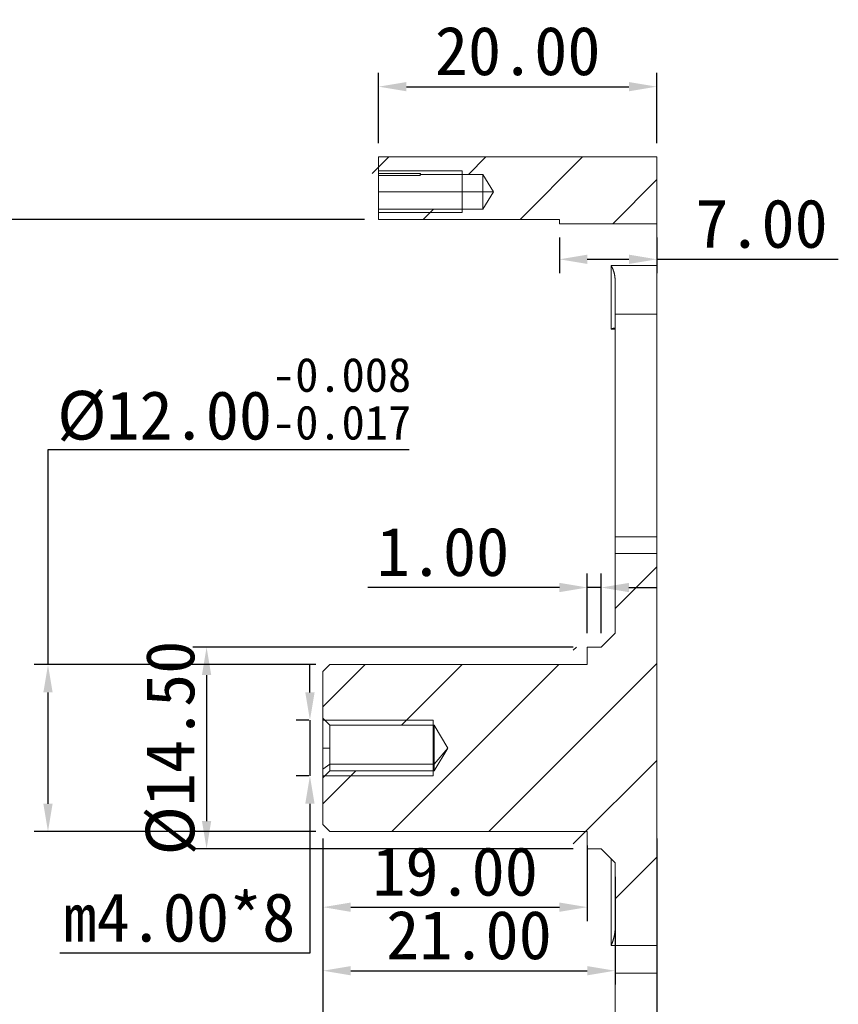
# Model space of a CAD drawing. Header units: millimetres. Extents: x -13715 to -13485, y -1131 to -986.
# Tile 5 of 5: x -13591 to -13533, y -1060 to -989. Entities that reach past the tile are written whole.
import ezdxf

# ---------------------------------------------------------------- set-up
doc = ezdxf.new("R2010")
doc.units = ezdxf.units.MM
doc.styles.get("Standard").update_dxf_attribs({"font": 'SimSun.ttf'})
doc.dimstyles.new('ISO-25', dxfattribs={"dimtxt": 2.5, "dimasz": 2.5, "dimexe": 1.25, "dimexo": 0.625, "dimtad": 1, "dimtoh": 1, "dimzin": 12, "dimtxsty": 'Standard', "dimcen": 2.5, "dimadec": 0, "dimazin": 3, "dimtfac": 1, "dimtmove": 0, "dimatfit": 3, "dimfxl": 1, "dimarcsym": 0})
doc.dimstyles.new('ISO-25$0', dxfattribs={"dimtxt": 3.5, "dimasz": 2, "dimexe": 1, "dimexo": 1, "dimgap": 0.8, "dimtad": 1, "dimtoh": 1, "dimzin": 1, "dimdsep": 46, "dimtxsty": 'Standard', "dimcen": 0, "dimclrd": 256, "dimclre": 256, "dimclrt": 256, "dimadec": 0, "dimazin": 3, "dimtfac": 1, "dimtmove": 0, "dimatfit": 3, "dimfxl": 1, "dimlwd": -1, "dimarcsym": 0})

# ---------------------------------------------------------------- blocks, each defined once
blk = doc.blocks.new('*D19')
at = {"color": 0, "lineweight": -2, "transparency": 16777216}
for p, q in [((-13607.705, -1013.6), (-13621.609, -1025.592)), ((-13596.573, -1013.6), (-13607.705, -1013.6)), ((-13681.055, -1076.861), (-13623.502, -1027.225)), ((-13682.948, -1078.494), (-13684.841, -1080.126))]:
    blk.add_line(p, q, dxfattribs=at)
blk.add_arc((-13652.279, -1052.043), 38, 34.10536, 42.66065, dxfattribs=at)
at = {"color": 0, "lineweight": 18, "transparency": 16777216}
for points in [[(-13621.881, -1025.277), (-13621.337, -1025.908), (-13623.502, -1027.225)], [(-13683.22, -1078.178), (-13682.676, -1078.809), (-13681.055, -1076.861)]]:
    blk.add_solid(points, dxfattribs=at)
at = {"layer": 'Defpoints', "color": 0, "lineweight": 18, "transparency": 16777216}
for p in [(-13623.502, -1027.225), (-13681.055, -1076.861)]:
    blk.add_point(p, dxfattribs=at)
at = {"color": 0, "transparency": 16777216, "insert": (-13601.569, -1010.973), "char_height": 2.5, "attachment_point": 5}
blk.add_mtext('∅76{\\H0.7x;\\S+0.2^ +0.1;}', dxfattribs=at)
blk = doc.blocks.new('*D22')
for p, q in [((-13563.36, -1020.22), (-13589.327, -1020.22)), ((-13589.327, -1020.22), (-13589.327, -1035.661)), ((-13589.327, -1037.661), (-13589.327, -1045.661))]:
    blk.add_line(p, q)
at = {"lineweight": -2}
for p, q in [((-13570.07, -1035.661), (-13590.327, -1035.661)), ((-13570.07, -1047.661), (-13590.327, -1047.661))]:
    blk.add_line(p, q, dxfattribs=at)
at = {"lineweight": 18}
for points in [[(-13588.994, -1037.661), (-13589.661, -1037.661), (-13589.327, -1035.661)], [(-13589.661, -1045.661), (-13588.994, -1045.661), (-13589.327, -1047.661)]]:
    blk.add_solid(points, dxfattribs=at)
at = {"layer": 'Defpoints', "color": 0, "lineweight": 18}
for p in [(-13569.07, -1035.661), (-13589.327, -1047.661), (-13569.07, -1047.661)]:
    blk.add_point(p, dxfattribs=at)
at = {"insert": (-13575.944, -1016.616), "char_height": 3.5, "attachment_point": 5}
blk.add_mtext('%%C12.00{\\H0.7x;\\S-0.008^ -0.017;}', dxfattribs=at)
blk = doc.blocks.new('*D23')
at = {"transparency": 16777216}
for p, q in [((-13570.501, -1037.661), (-13570.501, -1035.661)), ((-13570.501, -1039.661), (-13570.501, -1043.661)), ((-13570.501, -1045.661), (-13570.501, -1056.408)), ((-13570.501, -1056.408), (-13588.468, -1056.408))]:
    blk.add_line(p, q, dxfattribs=at)
at = {"lineweight": -2, "transparency": 16777216}
for p, q in [((-13570.57, -1039.661), (-13571.501, -1039.661)), ((-13570.57, -1043.661), (-13571.501, -1043.661))]:
    blk.add_line(p, q, dxfattribs=at)
at = {"lineweight": 18, "transparency": 16777216}
for points in [[(-13570.834, -1037.661), (-13570.167, -1037.661), (-13570.501, -1039.661)], [(-13570.834, -1045.661), (-13570.167, -1045.661), (-13570.501, -1043.661)]]:
    blk.add_solid(points, dxfattribs=at)
at = {"layer": 'Defpoints', "color": 0, "lineweight": 18, "transparency": 16777216}
for p in [(-13569.57, -1039.661), (-13570.501, -1043.661), (-13569.57, -1043.661)]:
    blk.add_point(p, dxfattribs=at)
at = {"transparency": 16777216, "insert": (-13579.884, -1053.858), "char_height": 3.5, "attachment_point": 5}
blk.add_mtext('m4.00*8', dxfattribs=at)
blk = doc.blocks.new('*D24')
at = {"lineweight": -2, "transparency": 16777216}
for p, q in [((-13565.57, -998.161), (-13565.57, -993.107)), ((-13545.57, -998.161), (-13545.57, -993.107))]:
    blk.add_line(p, q, dxfattribs=at)
at = {"transparency": 16777216}
blk.add_line((-13563.57, -994.107), (-13547.57, -994.107), dxfattribs=at)
at = {"lineweight": 18, "transparency": 16777216}
for points in [[(-13563.57, -993.774), (-13563.57, -994.44), (-13565.57, -994.107)], [(-13547.57, -993.774), (-13547.57, -994.44), (-13545.57, -994.107)]]:
    blk.add_solid(points, dxfattribs=at)
at = {"layer": 'Defpoints', "color": 0, "lineweight": 18, "transparency": 16777216}
for p in [(-13545.57, -994.107), (-13565.57, -999.161), (-13545.57, -999.161)]:
    blk.add_point(p, dxfattribs=at)
at = {"transparency": 16777216, "insert": (-13555.57, -991.557), "char_height": 3.5, "attachment_point": 5}
blk.add_mtext('20.00', dxfattribs=at)
blk = doc.blocks.new('*D25')
at = {"lineweight": -2, "transparency": 16777216}
for p, q in [((-13551.57, -1034.411), (-13578.929, -1034.411)), ((-13551.57, -1048.911), (-13578.929, -1048.911))]:
    blk.add_line(p, q, dxfattribs=at)
at = {"transparency": 16777216}
blk.add_line((-13577.929, -1036.411), (-13577.929, -1046.911), dxfattribs=at)
at = {"lineweight": 18, "transparency": 16777216}
for points in [[(-13578.262, -1036.411), (-13577.595, -1036.411), (-13577.929, -1034.411)], [(-13578.262, -1046.911), (-13577.595, -1046.911), (-13577.929, -1048.911)]]:
    blk.add_solid(points, dxfattribs=at)
at = {"layer": 'Defpoints', "color": 0, "lineweight": 18, "transparency": 16777216}
for p in [(-13550.57, -1034.411), (-13577.929, -1048.911), (-13550.57, -1048.911)]:
    blk.add_point(p, dxfattribs=at)
at = {"transparency": 16777216, "insert": (-13580.479, -1041.661), "char_height": 3.5, "attachment_point": 5, "rotation": 90}
blk.add_mtext('%%C14.50', dxfattribs=at)
blk = doc.blocks.new('*D34')
at = {"lineweight": -2, "transparency": 16777216}
for p, q in [((-13569.57, -1048.161), (-13569.57, -1054.102)), ((-13550.57, -1048.661), (-13550.57, -1054.102))]:
    blk.add_line(p, q, dxfattribs=at)
at = {"transparency": 16777216}
blk.add_line((-13567.57, -1053.102), (-13552.57, -1053.102), dxfattribs=at)
at = {"lineweight": 18, "transparency": 16777216}
for points in [[(-13567.57, -1052.769), (-13567.57, -1053.436), (-13569.57, -1053.102)], [(-13552.57, -1052.769), (-13552.57, -1053.436), (-13550.57, -1053.102)]]:
    blk.add_solid(points, dxfattribs=at)
at = {"layer": 'Defpoints', "color": 0, "lineweight": 18, "transparency": 16777216}
for p in [(-13569.57, -1047.161), (-13550.57, -1047.661), (-13550.57, -1053.102)]:
    blk.add_point(p, dxfattribs=at)
at = {"transparency": 16777216, "insert": (-13560.07, -1050.552), "char_height": 3.5, "attachment_point": 5}
blk.add_mtext('19.00', dxfattribs=at)
blk = doc.blocks.new('*D35')
at = {"lineweight": -2, "transparency": 16777216}
for p, q in [((-13569.57, -1048.161), (-13569.57, -1058.672)), ((-13548.57, -1050.911), (-13548.57, -1058.672))]:
    blk.add_line(p, q, dxfattribs=at)
at = {"transparency": 16777216}
blk.add_line((-13567.57, -1057.672), (-13550.57, -1057.672), dxfattribs=at)
at = {"lineweight": 18, "transparency": 16777216}
for points in [[(-13567.57, -1057.339), (-13567.57, -1058.005), (-13569.57, -1057.672)], [(-13550.57, -1057.339), (-13550.57, -1058.005), (-13548.57, -1057.672)]]:
    blk.add_solid(points, dxfattribs=at)
at = {"layer": 'Defpoints', "color": 0, "lineweight": 18, "transparency": 16777216}
for p in [(-13569.57, -1047.161), (-13548.57, -1049.911), (-13548.57, -1057.672)]:
    blk.add_point(p, dxfattribs=at)
at = {"transparency": 16777216, "insert": (-13559.07, -1055.122), "char_height": 3.5, "attachment_point": 5}
blk.add_mtext('21.00', dxfattribs=at)
blk = doc.blocks.new('*D37')
at = {"lineweight": -2, "transparency": 16777216}
for p, q in [((-13552.57, -1004.961), (-13552.57, -1007.52)), ((-13545.57, -1004.961), (-13545.57, -1007.52))]:
    blk.add_line(p, q, dxfattribs=at)
at = {"transparency": 16777216}
for p, q in [((-13550.57, -1006.52), (-13547.57, -1006.52)), ((-13545.57, -1006.52), (-13532.526, -1006.52))]:
    blk.add_line(p, q, dxfattribs=at)
at = {"lineweight": 18, "transparency": 16777216}
for points in [[(-13550.57, -1006.187), (-13550.57, -1006.853), (-13552.57, -1006.52)], [(-13547.57, -1006.187), (-13547.57, -1006.853), (-13545.57, -1006.52)]]:
    blk.add_solid(points, dxfattribs=at)
at = {"layer": 'Defpoints', "color": 0, "lineweight": 18, "transparency": 16777216}
for p in [(-13552.57, -1003.961), (-13545.57, -1003.961), (-13545.57, -1006.52)]:
    blk.add_point(p, dxfattribs=at)
at = {"transparency": 16777216, "insert": (-13538.048, -1003.97), "char_height": 3.5, "attachment_point": 5}
blk.add_mtext('7.00', dxfattribs=at)
blk = doc.blocks.new('*D41')
at = {"lineweight": -2, "transparency": 16777216}
for p, q in [((-13569.57, -1048.161), (-13569.57, -1098.824)), ((-13545.57, -1048.161), (-13545.57, -1098.824))]:
    blk.add_line(p, q, dxfattribs=at)
at = {"transparency": 16777216}
blk.add_line((-13567.57, -1097.824), (-13547.57, -1097.824), dxfattribs=at)
at = {"lineweight": 18, "transparency": 16777216}
for points in [[(-13567.57, -1097.49), (-13567.57, -1098.157), (-13569.57, -1097.824)], [(-13547.57, -1097.49), (-13547.57, -1098.157), (-13545.57, -1097.824)]]:
    blk.add_solid(points, dxfattribs=at)
at = {"layer": 'Defpoints', "color": 0, "lineweight": 18, "transparency": 16777216}
for p in [(-13569.57, -1047.161), (-13545.57, -1047.161), (-13545.57, -1097.824)]:
    blk.add_point(p, dxfattribs=at)
at = {"transparency": 16777216, "insert": (-13557.57, -1095.274), "char_height": 3.5, "attachment_point": 5}
blk.add_mtext('24.00', dxfattribs=at)
blk = doc.blocks.new('*D42')
at = {"lineweight": -2, "transparency": 16777216}
for p, q in [((-13550.57, -1033.411), (-13550.57, -1029.118)), ((-13549.57, -1033.411), (-13549.57, -1029.118))]:
    blk.add_line(p, q, dxfattribs=at)
at = {"transparency": 16777216}
for p, q in [((-13552.57, -1030.118), (-13566.335, -1030.118)), ((-13549.57, -1030.118), (-13550.57, -1030.118)), ((-13547.57, -1030.118), (-13545.57, -1030.118))]:
    blk.add_line(p, q, dxfattribs=at)
at = {"lineweight": 18, "transparency": 16777216}
for points in [[(-13552.57, -1029.784), (-13552.57, -1030.451), (-13550.57, -1030.118)], [(-13547.57, -1029.784), (-13547.57, -1030.451), (-13549.57, -1030.118)]]:
    blk.add_solid(points, dxfattribs=at)
at = {"layer": 'Defpoints', "color": 0, "lineweight": 18, "transparency": 16777216}
for p in [(-13549.57, -1030.118), (-13550.57, -1034.411), (-13549.57, -1034.411)]:
    blk.add_point(p, dxfattribs=at)
at = {"transparency": 16777216, "insert": (-13560.94, -1027.568), "char_height": 3.5, "attachment_point": 5}
blk.add_mtext('1.00', dxfattribs=at)
blk = doc.blocks.new('*D43')
at = {"lineweight": -2, "transparency": 16777216}
for p, q in [((-13566.57, -1003.661), (-13596.26, -1003.661)), ((-13556.57, -1079.661), (-13596.26, -1079.661))]:
    blk.add_line(p, q, dxfattribs=at)
at = {"transparency": 16777216}
blk.add_line((-13595.26, -1005.661), (-13595.26, -1077.661), dxfattribs=at)
at = {"lineweight": 18, "transparency": 16777216}
for points in [[(-13595.593, -1005.661), (-13594.927, -1005.661), (-13595.26, -1003.661)], [(-13595.593, -1077.661), (-13594.927, -1077.661), (-13595.26, -1079.661)]]:
    blk.add_solid(points, dxfattribs=at)
at = {"layer": 'Defpoints', "color": 0, "lineweight": 18, "transparency": 16777216}
for p in [(-13565.57, -1003.661), (-13595.26, -1079.661), (-13555.57, -1079.661)]:
    blk.add_point(p, dxfattribs=at)
at = {"transparency": 16777216, "insert": (-13598.863, -1041.661), "char_height": 3.5, "attachment_point": 5, "rotation": 90}
blk.add_mtext('%%C76.00{\\H0.7x;\\S+0.2^ +0.1;}', dxfattribs=at)

msp = doc.modelspace()

# ---------------------------------------------------------------- hatches: boundary and pattern name
at = {"lineweight": 18}
h = msp.add_hatch(dxfattribs=at)
h.set_pattern_fill('ANSI31', color=256, scale=1.55, style=0)
h.set_pattern_definition([(45, (-13725.4404, -1173.7003), (-3.47985, 3.47985), [])])
h.paths.add_polyline_path([(-13549.57, -1034.411), (-13548.57, -1033.411), (-13548.57, -1027.661), (-13545.57, -1027.661), (-13545.57, -1041.661), (-13560.579, -1041.661), (-13561.57, -1040.011), (-13569.07, -1040.011), (-13569.57, -1039.511), (-13569.57, -1036.161), (-13569.07, -1035.661), (-13551.57, -1035.661), (-13551.57, -1034.411)], flags=0)
h.paths.add_polyline_path([(-13545.57, -1003.961), (-13553.57, -1003.961), (-13553.57, -1003.661), (-13566.57, -1003.661), (-13566.57, -1002.911), (-13559.07, -1002.911), (-13558.319, -1001.661), (-13559.07, -1000.411), (-13563.54, -1000.411), (-13563.57, -1000.361), (-13566.57, -1000.361), (-13566.57, -999.161), (-13545.57, -999.161)], flags=0)
h.paths.add_polyline_path([(-13545.57, -1079.361), (-13545.57, -1084.161), (-13555.57, -1084.161), (-13555.57, -1079.661), (-13553.57, -1079.661), (-13553.57, -1079.361)], flags=0)
h.paths.add_polyline_path([(-13548.57, -1049.911), (-13549.57, -1048.911), (-13551.57, -1048.911), (-13551.57, -1047.661), (-13569.07, -1047.661), (-13569.57, -1047.161), (-13569.57, -1043.811), (-13569.07, -1043.311), (-13561.57, -1043.311), (-13560.579, -1041.661), (-13545.57, -1041.661), (-13545.57, -1055.867), (-13548.57, -1055.867)], flags=0)

# ---------------------------------------------------------------- linework, layer by layer
for p, q in [((-13565.57, -1000.361), (-13565.57, -999.161)), ((-13565.57, -999.161), (-13545.57, -999.161)), ((-13545.57, -999.161), (-13545.57, -1003.961)), ((-13559.57, -1000.161), (-13565.57, -1000.161)), ((-13559.57, -1000.411), (-13559.57, -1000.161)), ((-13565.57, -1000.361), (-13565.57, -1000.488)), ((-13562.57, -1000.361), (-13565.57, -1000.361)), ((-13565.57, -1000.488), (-13565.57, -1001.661)), ((-13565.57, -1000.488), (-13562.57, -1000.488)), ((-13562.57, -1000.488), (-13562.57, -1000.361)), ((-13562.54, -1000.411), (-13562.57, -1000.361)), ((-13558.07, -1000.411), (-13562.54, -1000.411)), ((-13559.57, -1001.661), (-13559.57, -1000.411)), ((-13558.07, -1001.661), (-13558.07, -1000.411)), ((-13557.319, -1001.661), (-13558.07, -1000.411)), ((-13565.57, -1001.661), (-13565.57, -1002.911)), ((-13565.57, -1001.661), (-13558.07, -1001.661)), ((-13559.57, -1001.661), (-13559.57, -1002.911)), ((-13558.07, -1001.661), (-13558.07, -1002.911)), ((-13557.319, -1001.661), (-13558.07, -1001.661)), ((-13558.07, -1002.911), (-13557.319, -1001.661)), ((-13565.57, -1002.911), (-13558.07, -1002.911)), ((-13565.57, -1003.661), (-13565.57, -1002.911)), ((-13565.57, -1003.161), (-13559.57, -1003.161)), ((-13559.57, -1003.161), (-13559.57, -1002.911)), ((-13552.57, -1003.661), (-13565.57, -1003.661)), ((-13552.57, -1003.961), (-13552.57, -1003.661)), ((-13545.57, -1003.961), (-13552.57, -1003.961)), ((-13545.57, -1006.963), (-13545.57, -1003.961)), ((-13548.856, -1006.963), (-13548.856, -1011.543)), ((-13545.57, -1006.963), (-13548.856, -1006.963)), ((-13545.57, -1006.963), (-13545.57, -1010.476)), ((-13548.57, -1010.476), (-13548.57, -1007.997)), ((-13548.57, -1010.476), (-13548.57, -1026.48)), ((-13545.57, -1010.476), (-13548.57, -1010.476)), ((-13545.57, -1010.476), (-13545.57, -1026.48)), ((-13548.856, -1011.543), (-13548.589, -1011.543)), ((-13548.57, -1027.661), (-13548.57, -1026.48)), ((-13548.57, -1026.48), (-13545.57, -1026.48)), ((-13545.57, -1026.48), (-13545.57, -1027.661)), ((-13548.57, -1033.411), (-13548.57, -1027.661)), ((-13548.57, -1027.661), (-13545.57, -1027.661)), ((-13545.57, -1027.661), (-13545.57, -1041.661)), ((-13549.57, -1034.411), (-13548.57, -1033.411)), ((-13550.57, -1035.661), (-13550.57, -1034.411)), ((-13550.57, -1034.411), (-13549.57, -1034.411)), ((-13569.57, -1036.161), (-13569.07, -1035.661)), ((-13569.07, -1035.661), (-13550.57, -1035.661)), ((-13569.57, -1039.511), (-13569.57, -1036.161)), ((-13569.57, -1039.661), (-13569.57, -1039.511)), ((-13569.07, -1040.011), (-13569.57, -1039.511)), ((-13569.57, -1041.661), (-13569.57, -1039.661)), ((-13561.65, -1039.661), (-13569.57, -1039.661)), ((-13561.65, -1040.011), (-13561.65, -1039.661)), ((-13569.07, -1041.661), (-13569.07, -1040.011)), ((-13561.57, -1040.011), (-13569.07, -1040.011)), ((-13561.65, -1040.011), (-13561.65, -1041.661)), ((-13561.57, -1041.661), (-13561.57, -1040.011)), ((-13560.579, -1041.661), (-13561.57, -1040.011)), ((-13569.57, -1043.079), (-13569.57, -1041.66)), ((-13569.57, -1041.661), (-13569.07, -1041.661)), ((-13569.07, -1041.661), (-13569.57, -1041.661)), ((-13569.07, -1042.83), (-13569.07, -1041.66)), ((-13561.65, -1041.66), (-13561.65, -1042.83)), ((-13561.57, -1042.83), (-13561.57, -1041.66)), ((-13560.579, -1041.661), (-13561.57, -1042.83)), ((-13561.57, -1043.311), (-13560.579, -1041.661)), ((-13545.57, -1041.661), (-13545.57, -1055.867)), ((-13569.07, -1042.83), (-13569.57, -1043.185)), ((-13569.57, -1043.079), (-13569.57, -1043.661)), ((-13569.57, -1043.811), (-13569.07, -1043.311)), ((-13569.07, -1042.83), (-13561.57, -1042.83)), ((-13569.07, -1042.83), (-13569.07, -1043.311)), ((-13569.07, -1043.311), (-13561.57, -1043.311)), ((-13561.65, -1043.311), (-13561.65, -1042.83)), ((-13561.65, -1043.661), (-13561.65, -1043.311)), ((-13561.57, -1043.311), (-13561.57, -1042.83)), ((-13569.57, -1043.661), (-13569.57, -1043.811)), ((-13569.57, -1043.661), (-13561.65, -1043.661)), ((-13569.57, -1047.161), (-13569.57, -1043.811)), ((-13569.07, -1047.661), (-13569.57, -1047.161)), ((-13550.57, -1047.661), (-13569.07, -1047.661)), ((-13550.57, -1048.911), (-13550.57, -1047.661)), ((-13549.57, -1048.911), (-13550.57, -1048.911)), ((-13548.57, -1049.911), (-13549.57, -1048.911)), ((-13548.856, -1055.865), (-13548.856, -1049.625)), ((-13548.57, -1055.867), (-13548.57, -1049.911)), ((-13548.856, -1055.865), (-13548.57, -1055.865)), ((-13548.57, -1057.85), (-13548.57, -1055.867)), ((-13545.57, -1055.867), (-13548.57, -1055.867)), ((-13545.57, -1055.867), (-13545.57, -1057.85)), ((-13548.57, -1057.85), (-13548.57, -1075.713)), ((-13545.57, -1057.85), (-13548.57, -1057.85)), ((-13545.57, -1057.85), (-13545.57, -1075.713))]:
    msp.add_line(p, q, dxfattribs=at)
for points in [[(-13562.54, -1000.411), (-13562.54, -1000.411), (-13562.54, -1000.411), (-13562.54, -1000.411), (-13562.54, -1000.411), (-13562.54, -1000.411), (-13562.541, -1000.412), (-13562.541, -1000.412), (-13562.541, -1000.413), (-13562.541, -1000.413), (-13562.541, -1000.414), (-13562.542, -1000.414), (-13562.542, -1000.415), (-13562.542, -1000.416), (-13562.543, -1000.417), (-13562.543, -1000.418), (-13562.543, -1000.419), (-13562.544, -1000.42), (-13562.544, -1000.421), (-13562.545, -1000.422), (-13562.545, -1000.423), (-13562.546, -1000.424), (-13562.546, -1000.426), (-13562.547, -1000.427), (-13562.547, -1000.429), (-13562.548, -1000.43), (-13562.548, -1000.432), (-13562.549, -1000.433), (-13562.55, -1000.435), (-13562.55, -1000.437), (-13562.551, -1000.439), (-13562.552, -1000.44), (-13562.553, -1000.442), (-13562.553, -1000.444), (-13562.554, -1000.446), (-13562.555, -1000.449), (-13562.556, -1000.451), (-13562.557, -1000.453), (-13562.558, -1000.455), (-13562.559, -1000.458), (-13562.56, -1000.46), (-13562.561, -1000.463), (-13562.562, -1000.465), (-13562.563, -1000.468), (-13562.564, -1000.471), (-13562.565, -1000.473), (-13562.566, -1000.476), (-13562.567, -1000.479), (-13562.568, -1000.482), (-13562.569, -1000.485), (-13562.57, -1000.488)], [(-13548.856, -1006.963), (-13548.846, -1006.98), (-13548.837, -1006.998), (-13548.828, -1007.015), (-13548.819, -1007.033), (-13548.809, -1007.051), (-13548.801, -1007.069), (-13548.792, -1007.087), (-13548.783, -1007.105), (-13548.774, -1007.124), (-13548.766, -1007.142), (-13548.758, -1007.161), (-13548.749, -1007.179), (-13548.741, -1007.198), (-13548.733, -1007.217), (-13548.726, -1007.236), (-13548.718, -1007.256), (-13548.711, -1007.275), (-13548.703, -1007.295), (-13548.696, -1007.314), (-13548.689, -1007.334), (-13548.682, -1007.354), (-13548.675, -1007.374), (-13548.669, -1007.395), (-13548.662, -1007.415), (-13548.656, -1007.436), (-13548.65, -1007.456), (-13548.644, -1007.477), (-13548.638, -1007.498), (-13548.633, -1007.519), (-13548.627, -1007.541), (-13548.622, -1007.562), (-13548.617, -1007.584), (-13548.613, -1007.606), (-13548.608, -1007.628), (-13548.604, -1007.65), (-13548.6, -1007.672), (-13548.596, -1007.695), (-13548.592, -1007.717), (-13548.589, -1007.74), (-13548.586, -1007.763), (-13548.583, -1007.786), (-13548.58, -1007.809), (-13548.578, -1007.832), (-13548.576, -1007.855), (-13548.574, -1007.879), (-13548.573, -1007.902), (-13548.572, -1007.926), (-13548.571, -1007.95), (-13548.57, -1007.973), (-13548.57, -1007.997)], [(-13548.57, -1011.531), (-13548.57, -1011.526), (-13548.571, -1011.522), (-13548.572, -1011.517), (-13548.573, -1011.513), (-13548.574, -1011.51), (-13548.576, -1011.506), (-13548.578, -1011.503), (-13548.58, -1011.499), (-13548.583, -1011.496), (-13548.585, -1011.494), (-13548.588, -1011.491), (-13548.592, -1011.489), (-13548.595, -1011.487), (-13548.599, -1011.485), (-13548.603, -1011.483), (-13548.607, -1011.481), (-13548.612, -1011.48), (-13548.616, -1011.479), (-13548.621, -1011.478), (-13548.626, -1011.477), (-13548.632, -1011.477), (-13548.637, -1011.476), (-13548.643, -1011.476), (-13548.649, -1011.476), (-13548.655, -1011.477), (-13548.661, -1011.477), (-13548.668, -1011.478), (-13548.675, -1011.478), (-13548.681, -1011.48), (-13548.688, -1011.481), (-13548.695, -1011.482), (-13548.703, -1011.484), (-13548.71, -1011.486), (-13548.718, -1011.488), (-13548.725, -1011.49), (-13548.733, -1011.492), (-13548.741, -1011.495), (-13548.749, -1011.497), (-13548.757, -1011.5), (-13548.766, -1011.503), (-13548.774, -1011.506), (-13548.783, -1011.51), (-13548.792, -1011.513), (-13548.801, -1011.517), (-13548.809, -1011.521), (-13548.819, -1011.525), (-13548.828, -1011.53), (-13548.837, -1011.534), (-13548.846, -1011.539), (-13548.856, -1011.543)], [(-13548.57, -1054.701), (-13548.57, -1054.724), (-13548.571, -1054.746), (-13548.572, -1054.769), (-13548.573, -1054.792), (-13548.574, -1054.815), (-13548.576, -1054.838), (-13548.578, -1054.861), (-13548.58, -1054.884), (-13548.583, -1054.907), (-13548.585, -1054.93), (-13548.588, -1054.953), (-13548.592, -1054.976), (-13548.595, -1054.999), (-13548.599, -1055.022), (-13548.603, -1055.046), (-13548.607, -1055.069), (-13548.612, -1055.092), (-13548.616, -1055.116), (-13548.621, -1055.139), (-13548.626, -1055.162), (-13548.632, -1055.186), (-13548.637, -1055.209), (-13548.643, -1055.233), (-13548.649, -1055.257), (-13548.655, -1055.28), (-13548.661, -1055.304), (-13548.668, -1055.327), (-13548.675, -1055.351), (-13548.681, -1055.375), (-13548.688, -1055.398), (-13548.695, -1055.422), (-13548.703, -1055.445), (-13548.71, -1055.469), (-13548.718, -1055.492), (-13548.725, -1055.516), (-13548.733, -1055.539), (-13548.741, -1055.562), (-13548.749, -1055.586), (-13548.757, -1055.609), (-13548.766, -1055.633), (-13548.774, -1055.656), (-13548.783, -1055.679), (-13548.792, -1055.703), (-13548.801, -1055.726), (-13548.809, -1055.749), (-13548.819, -1055.772), (-13548.828, -1055.796), (-13548.837, -1055.819), (-13548.846, -1055.842), (-13548.856, -1055.865)]]:
    msp.add_lwpolyline(points, dxfattribs=at)

# ---------------------------------------------------------------- dimensions: what is measured, and where the dimension line sits
for base, p1, p2, picture, middle in [((-13545.57, -994.107), (-13565.57, -999.161), (-13545.57, -999.161), '*D24', (-13555.57, -991.557)), ((-13545.57, -1006.52), (-13552.57, -1003.961), (-13545.57, -1003.961), '*D37', (-13538.048, -1003.97)), ((-13550.57, -1053.102), (-13569.57, -1047.161), (-13550.57, -1047.661), '*D34', (-13560.07, -1050.552)), ((-13548.57, -1057.672), (-13569.57, -1047.161), (-13548.57, -1049.911), '*D35', (-13559.07, -1055.122)), ((-13545.57, -1097.824), (-13569.57, -1047.161), (-13545.57, -1047.161), '*D41', (-13557.57, -1095.274))]:
    dim = msp.add_linear_dim(base=base, p1=p1, p2=p2, dimstyle='ISO-25$0')
    dim.commit()
    dim.dimension.update_dxf_attribs({"geometry": picture, "text_midpoint": middle})
for base, p1, p2, text, picture, middle in [((-13595.26, -1079.661), (-13565.57, -1003.661), (-13555.57, -1079.661), '%%C<>{\\H0.7x;\\S+0.2^ +0.1;}', '*D43', (-13595.26, -1041.661)), ((-13577.929, -1048.911), (-13550.57, -1034.411), (-13550.57, -1048.911), '%%C<>', '*D25', (-13577.929, -1041.661)), ((-13570.501, -1043.661), (-13569.57, -1039.661), (-13569.57, -1043.661), 'm<>*8', '*D23', (-13579.884, -1056.408))]:
    dim = msp.add_linear_dim(base=base, p1=p1, p2=p2, angle=90, text=text, dimstyle='ISO-25$0')
    dim.commit()
    dim.dimension.update_dxf_attribs({"geometry": picture, "text_midpoint": middle, "dimtype": 160})
dim = msp.add_diameter_dim_2p(p1=(-13681.055, -1076.861), p2=(-13623.502, -1027.225), text='<>{\\H0.7x;\\S+0.2^ +0.1;}', dimstyle='ISO-25')
dim.commit()
dim.dimension.update_dxf_attribs({"geometry": '*D19', "text_midpoint": (-13601.569, -1013.6), "dimtype": 163})
dim = msp.add_linear_dim(base=(-13589.327, -1047.661), p1=(-13569.07, -1035.661), p2=(-13569.07, -1047.661), angle=90, text='%%C<>{\\H0.7x;\\S-0.008^ -0.017;}', dimstyle='ISO-25$0', override={"dimtxsty": 'Standard'})
dim.commit()
dim.dimension.update_dxf_attribs({"geometry": '*D22', "text_midpoint": (-13575.944, -1020.22), "dimtype": 160})
dim = msp.add_linear_dim(base=(-13549.57, -1030.118), p1=(-13550.57, -1034.411), p2=(-13549.57, -1034.411), dimstyle='ISO-25$0')
dim.commit()
dim.dimension.update_dxf_attribs({"geometry": '*D42', "text_midpoint": (-13560.94, -1030.118), "dimtype": 160})

doc.saveas('drawing.dxf')
